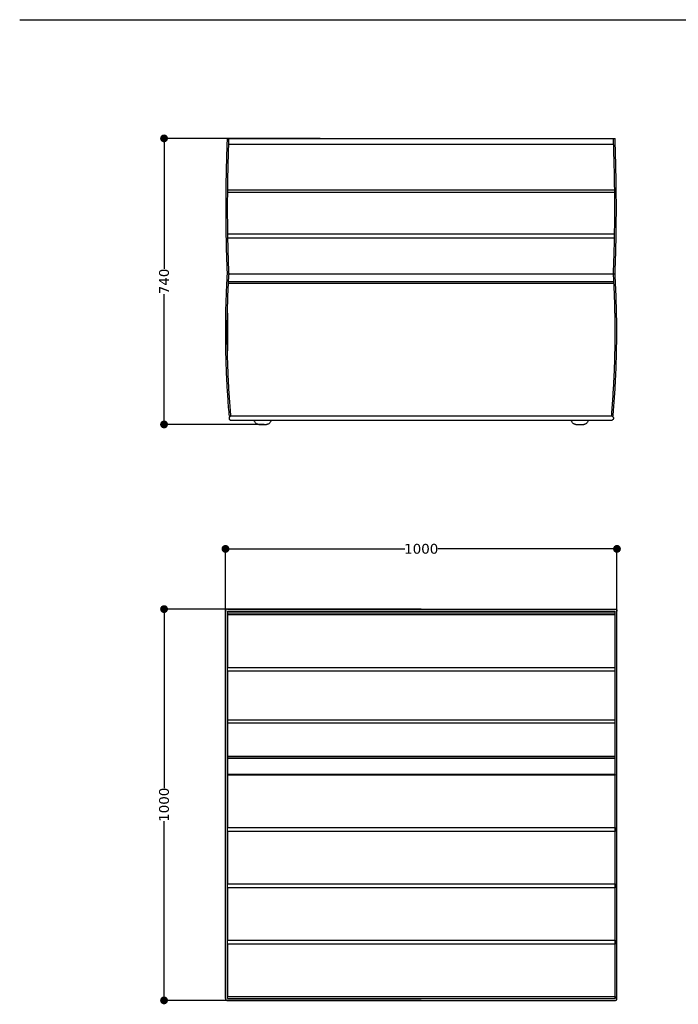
# Model space of a CAD drawing. Header units: millimetres. Extents: x 1665 to 5042, y -9544 to 1467.
# Tile 4 of 7: x 1665 to 3347, y -4224 to -1708. Entities that reach past the tile are written whole.
import ezdxf

# ---------------------------------------------------------------- set-up
doc = ezdxf.new("R2010")
doc.units = ezdxf.units.MM
doc.layers.get('0').update_dxf_attribs({"true_color": 0x000000})
doc.styles.add('MDF', font='verdana.ttf')
doc.dimstyles.new('MDF', dxfattribs={"dimtxt": 25, "dimasz": 20, "dimexe": 0.18, "dimexo": 0.0625, "dimgap": 2, "dimtad": 0, "dimtoh": 1, "dimdec": 0, "dimzin": 1, "dimdsep": 46, "dimtxsty": 'MDF', "dimblk": 'DOT', "dimcen": 0.09, "dimadec": 0, "dimazin": 0, "dimtfac": 1, "dimtdec": 4, "dimtix": 1, "dimtofl": 0, "dimtmove": 1, "dimatfit": 3, "dimfxl": 1, "dimtolj": 1, "dimtzin": 1, "dimarcsym": 0})

# ---------------------------------------------------------------- blocks, each defined once
blk = doc.blocks.new('_Dot')
at = {"color": 0, "linetype": 'ByBlock', "lineweight": -2}
blk.add_line((-0.5, 0), (-1, 0), dxfattribs=at)
at = {"color": 0, "linetype": 'ByBlock', "const_width": 0.5}
blk.add_lwpolyline([(-0.25, 0, 1), (0.25, 0, 1)], format="xyb", close=True, dxfattribs=at)
blk = doc.blocks.new('*D9')
at = {"color": 0, "lineweight": -2}
for p, q in [((2190.3, -3714.1), (2190.3, -3060.1)), ((2210.3, -3060.3), (2648.1, -3060.3)), ((3170.3, -3060.3), (2732.5, -3060.3)), ((3190.3, -3714.1), (3190.3, -3060.1))]:
    blk.add_line(p, q, dxfattribs=at)
at = {"layer": 'Defpoints', "color": 0}
for p in [(3190.3, -3060.3), (2190.3, -3714.2), (3190.3, -3714.2)]:
    blk.add_point(p, dxfattribs=at)
at = {"color": 0, "lineweight": -2, "xscale": 20, "yscale": 20, "zscale": 20, "rotation": 180}
blk.add_blockref('_Dot', (2190.3, -3060.3), dxfattribs=at)
at = {"color": 0, "lineweight": -2, "xscale": 20, "yscale": 20, "zscale": 20}
blk.add_blockref('_Dot', (3190.3, -3060.3), dxfattribs=at)
at = {"color": 0, "insert": (2690.3, -3060.3), "char_height": 25, "attachment_point": 5, "style": 'MDF'}
blk.add_mtext('\\A1;1000', dxfattribs=at)
blk = doc.blocks.new('*D15')
at = {"color": 0, "lineweight": -2}
for p, q in [((2690.2, -3214.2), (2033.2, -3214.2)), ((2033.4, -3234.2), (2033.4, -3672)), ((2033.4, -4194.2), (2033.4, -3756.4)), ((2690.2, -4214.2), (2033.2, -4214.2))]:
    blk.add_line(p, q, dxfattribs=at)
at = {"layer": 'Defpoints', "color": 0}
for p in [(2690.3, -3214.2), (2033.4, -4214.2), (2690.3, -4214.2)]:
    blk.add_point(p, dxfattribs=at)
at = {"color": 0, "lineweight": -2, "xscale": 20, "yscale": 20, "zscale": 20}
for p, rotation in [((2033.4, -3214.2), 89.99999999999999), ((2033.4, -4214.2), 270)]:
    blk.add_blockref('_Dot', p, dxfattribs=dict(at, rotation=rotation))
at = {"color": 0, "insert": (2033.4, -3714.2), "char_height": 25, "attachment_point": 5, "rotation": 90, "style": 'MDF'}
blk.add_mtext('\\A1;1000', dxfattribs=at)
blk = doc.blocks.new('*D17')
at = {"color": 0, "lineweight": -2}
for p, q in [((2432.3, -2011.3), (2033.2, -2011.3)), ((2033.4, -2031.3), (2033.4, -2344.5)), ((2033.4, -2722.3), (2033.4, -2409.2)), ((2288.8, -2742.3), (2033.2, -2742.3))]:
    blk.add_line(p, q, dxfattribs=at)
at = {"layer": 'Defpoints', "color": 0}
for p in [(2432.4, -2011.3), (2033.4, -2742.3), (2288.9, -2742.3)]:
    blk.add_point(p, dxfattribs=at)
at = {"color": 0, "lineweight": -2, "xscale": 20, "yscale": 20, "zscale": 20}
for p, rotation in [((2033.4, -2011.3), 90), ((2033.4, -2742.3), 270)]:
    blk.add_blockref('_Dot', p, dxfattribs=dict(at, rotation=rotation))
at = {"color": 0, "insert": (2033.4, -2376.8), "char_height": 25, "attachment_point": 5, "rotation": 90, "style": 'MDF'}
blk.add_mtext('\\A1;740', dxfattribs=at)

msp = doc.modelspace()

# ---------------------------------------------------------------- linework, layer by layer
at = {"linetype": 'Continuous'}
for p, q in [((2190.3, -4209.2), (2190.3, -3219.2)), ((2195.3, -3214.2), (3185.3, -3214.2)), ((2195.3, -4209.2), (2195.3, -3219.2)), ((2195.3, -3219.2), (3185.3, -3219.2)), ((3185.3, -4209.2), (3185.3, -3219.2)), ((3190.3, -4209.2), (3190.3, -3219.2)), ((2195.3, -4209.2), (3185.3, -4209.2)), ((2195.3, -4214.2), (3185.3, -4214.2))]:
    msp.add_line(p, q, dxfattribs=at)
msp.add_lwpolyline([(1664.6, -1707.9), (5041.6, -1707.9)], dxfattribs=at)
for centre, start, end in [((3187.8, -3219.2), 180, 180.0000027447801), ((2195.3, -4211.7), 269.9999834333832, 270), ((3185.3, -4211.7), 90, 90.00000274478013), ((3187.8, -4209.2), 359.9999866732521, 0)]:
    msp.add_arc(centre, 2.5, start, end, dxfattribs=at)
for points in [[(2195.3, -2357.3), (2188.3, -2197.2), (2195.3, -2011.3)], [(2195.3, -2011.3), (2690.3, -2011.3), (3185.3, -2011.3)], [(2195.3, -2011.3), (2690.3, -2011.3), (3185.3, -2011.3)], [(2198.7, -2026.4), (2198.9, -2019.4), (2199.1, -2011.3)], [(3181.3, -2357.3), (3188.2, -2197.2), (3181.3, -2011.3)], [(3185.3, -2357.3), (3192.2, -2197.2), (3185.3, -2011.3)], [(2199.3, -2357.3), (2192.6, -2203.7), (2198.7, -2026.4)], [(2198.7, -2026.4), (2690.3, -2026.4), (3181.8, -2026.4)], [(3183.7, -2149.5), (2690.3, -2149.5), (2196.9, -2149.5)], [(3183.5, -2143.5), (2690.3, -2143.5), (2197, -2143.5)], [(3184.7, -2255.9), (2690.3, -2255.9), (2195.8, -2255.9)], [(2195.8, -2265), (2690.3, -2265), (3184.7, -2265)], [(2200.3, -2721.3), (2184.3, -2540.8), (2195.3, -2357.3)], [(2204.3, -2721.3), (2188.3, -2540.8), (2199.3, -2357.3)], [(2195.3, -2357.3), (2195.3, -2357.3), (2195.3, -2357.3)], [(2195.3, -2357.3), (2195.3, -2357.3), (2195.3, -2357.3)], [(2195.3, -2357.3), (2690.3, -2357.3), (3185.3, -2357.3)], [(3176.3, -2721.3), (3192.3, -2540.8), (3181.3, -2357.3)], [(3180.3, -2721.3), (3196.3, -2540.8), (3185.3, -2357.3)], [(3182.7, -2382.3), (2690.3, -2382.3), (2197.9, -2382.3)], [(2198.2, -2377.3), (2690.3, -2377.3), (3182.4, -2377.3)], [(2195.3, -2457.9), (2195.3, -2506.2), (2195.3, -2554.5)], [(2195.3, -2457.9), (2195.3, -2506.2), (2195.3, -2554.5)], [(3185.3, -2554.5), (3185.3, -2506.2), (3185.3, -2457.9)], [(3185.3, -2554.5), (3185.3, -2506.2), (3185.3, -2457.9)], [(3180.3, -2721.3), (2690.3, -2721.3), (2200.3, -2721.3)], [(3180.3, -2721.3), (2690.3, -2721.3), (2200.3, -2721.3)], [(2204.3, -2731.3), (2690.3, -2731.3), (3176.3, -2731.3)], [(2204.3, -2731.3), (2690.3, -2731.3), (3176.3, -2731.3)], [(2195.3, -3214.2), (2190.3, -3214.2), (2190.3, -3219.2)], [(3185.3, -3214.2), (3190.3, -3214.2), (3190.3, -3219.2)], [(2195.3, -3224.2), (2195.3, -3226.7), (2195.3, -3229.2)], [(3185.3, -3224.2), (2690.3, -3224.2), (2195.3, -3224.2)], [(2195.3, -3224.2), (2195.3, -3226.7), (2195.3, -3229.2)], [(3185.3, -3224.2), (2690.3, -3224.2), (2195.3, -3224.2)], [(3185.3, -3229.2), (2690.3, -3229.2), (2195.3, -3229.2)], [(3185.3, -3229.2), (3185.3, -3226.7), (3185.3, -3224.2)], [(3185.3, -3229.2), (3185.3, -3226.7), (3185.3, -3224.2)], [(2195.3, -3363.4), (2195.3, -3363.3), (2195.3, -3363.2)], [(2195.3, -3363.4), (2195.3, -3363.3), (2195.3, -3363.2)], [(2195.3, -3363.2), (2690.3, -3363.2), (3185.3, -3363.2)], [(3185.3, -3363.2), (3185.3, -3363.3), (3185.3, -3363.4)], [(3185.3, -3363.2), (3185.3, -3363.3), (3185.3, -3363.4)], [(3185.3, -3373.1), (2690.3, -3373.1), (2195.3, -3373.1)], [(3185.3, -3498), (2690.3, -3498), (2195.3, -3498)], [(3185.3, -3506), (2690.3, -3506), (2195.3, -3506)], [(3185.3, -3591.2), (2690.3, -3591.2), (2195.3, -3591.2)], [(3185.3, -3591.4), (2690.3, -3591.4), (2195.3, -3591.4)], [(2195.3, -3595.5), (2690.3, -3595.5), (3185.3, -3595.5)], [(2195.3, -3638.2), (2195.3, -3637.5), (2195.3, -3636.8)], [(2195.3, -3638.2), (2195.3, -3637.5), (2195.3, -3636.8)], [(3185.3, -3636.8), (2690.3, -3636.8), (2195.3, -3636.8)], [(3185.3, -3638.2), (2690.3, -3638.2), (2195.3, -3638.2)], [(3185.3, -3636.8), (3185.3, -3637.5), (3185.3, -3638.2)], [(3185.3, -3636.8), (3185.3, -3637.5), (3185.3, -3638.2)], [(2195.3, -3782.2), (2195.3, -3777.2), (2195.3, -3772.2)], [(2195.3, -3782.2), (2195.3, -3777.2), (2195.3, -3772.2)], [(2195.3, -3772.2), (2690.3, -3772.2), (3185.3, -3772.2)], [(3185.3, -3772.2), (3185.3, -3777.2), (3185.3, -3782.2)], [(3185.3, -3772.2), (3185.3, -3777.2), (3185.3, -3782.2)], [(3185.3, -3782.2), (2690.3, -3782.2), (2195.3, -3782.2)], [(2195.3, -3926.2), (2195.3, -3921.2), (2195.3, -3916.2)], [(2195.3, -3926.2), (2195.3, -3921.2), (2195.3, -3916.2)], [(2195.3, -3916.2), (2690.3, -3916.2), (3185.3, -3916.2)], [(3185.3, -3916.2), (3185.3, -3921.2), (3185.3, -3926.2)], [(3185.3, -3916.2), (3185.3, -3921.2), (3185.3, -3926.2)], [(3185.3, -3926.2), (2690.3, -3926.2), (2195.3, -3926.2)], [(2195.3, -4070.2), (2195.3, -4065.2), (2195.3, -4060.2)], [(2195.3, -4070.2), (2195.3, -4065.2), (2195.3, -4060.2)], [(2195.3, -4060.2), (2690.3, -4060.2), (3185.3, -4060.2)], [(3185.3, -4070.2), (2690.3, -4070.2), (2195.3, -4070.2)], [(3185.3, -4060.2), (3185.3, -4065.2), (3185.3, -4070.2)], [(3185.3, -4060.2), (3185.3, -4065.2), (3185.3, -4070.2)], [(2190.3, -4209.2), (2190.3, -4214.2), (2195.3, -4214.2)], [(2195.3, -4209.2), (2195.3, -4206.7), (2195.3, -4204.2)], [(2195.3, -4209.2), (2195.3, -4206.7), (2195.3, -4204.2)], [(2195.3, -4204.2), (2690.3, -4204.2), (3185.3, -4204.2)], [(2195.3, -4209.2), (2690.3, -4209.2), (3185.3, -4209.2)], [(2195.3, -4209.2), (2690.3, -4209.2), (3185.3, -4209.2)], [(3185.3, -4204.2), (3185.3, -4206.7), (3185.3, -4209.2)], [(3185.3, -4204.2), (3185.3, -4206.7), (3185.3, -4209.2)], [(3185.3, -4214.2), (3190.3, -4214.2), (3190.3, -4209.2)]]:
    msp.add_open_spline(points, degree=2, dxfattribs=at)
for points, weights, degree in [([(3185.3, -2011.3), (3185.3, -2011.3), (3185.3, -2011.3)], [0.999999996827, 0.999999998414, 1], 2), ([(3185.3, -2011.3), (3185.3, -2011.3), (3185.3, -2011.3)], [0.999999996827, 0.999999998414, 1], 2), ([(3185.3, -2357.3), (3185.3, -2357.3), (3185.3, -2357.3)], [0.999999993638, 0.999999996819, 1], 2), ([(3185.3, -2357.3), (3185.3, -2357.3), (3185.3, -2357.3)], [0.999999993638, 0.999999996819, 1], 2), ([(2204.3, -2721.3), (2194.3, -2721.3), (2194.3, -2731.3), (2204.3, -2731.3)], [1, 0.333333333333, 0.333333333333, 1], 3), ([(2204.3, -2721.3), (2194.3, -2721.3), (2194.3, -2731.3), (2204.3, -2731.3)], [1, 0.333333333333, 0.333333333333, 1], 3), ([(3180.7, -2724), (3179.8, -2722.1), (3178, -2721.3), (3176.3, -2721.3)], [0.528818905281, 0.589632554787, 0.746692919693, 1], 3), ([(3180.7, -2724), (3179.8, -2722.1), (3178, -2721.3), (3176.3, -2721.3)], [0.528818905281, 0.589632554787, 0.746692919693, 1], 3), ([(3176.3, -2731.3), (3177, -2731.3), (3177.8, -2731.1), (3178.5, -2730.8)], [1, 0.870933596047, 0.766854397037, 0.687762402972], 3), ([(3176.3, -2731.3), (3177, -2731.3), (3177.8, -2731.1), (3178.5, -2730.8)], [1, 0.870933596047, 0.766854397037, 0.687762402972], 3), ([(3180.7, -2724), (3182.1, -2726.8), (3181, -2729.5), (3178.5, -2730.8)], [0.528818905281, 0.460566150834, 0.513547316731, 0.687762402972], 3), ([(3180.7, -2724), (3182.1, -2726.8), (3181, -2729.5), (3178.5, -2730.8)], [0.528818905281, 0.460566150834, 0.513547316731, 0.687762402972], 3), ([(2195.3, -3229.2), (2195.3, -3296.2), (2195.3, -3363.2)], [1, 0.836367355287, 1], 2), ([(2195.3, -3229.2), (2195.3, -3296.2), (2195.3, -3363.2)], [1, 0.836367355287, 1], 2), ([(3185.3, -3363.2), (3185.3, -3296.2), (3185.3, -3229.2)], [1, 0.836367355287, 1], 2), ([(3185.3, -3363.2), (3185.3, -3296.2), (3185.3, -3229.2)], [1, 0.836367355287, 1], 2), ([(2195.3, -3373.1), (2195.3, -3368.3), (2195.3, -3363.4)], [1, 0.996045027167, 1], 2), ([(2195.3, -3373.1), (2195.3, -3368.3), (2195.3, -3363.4)], [1, 0.996045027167, 1], 2), ([(3185.3, -3373.1), (3185.3, -3368.3), (3185.3, -3363.4)], [1, 0.996045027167, 1], 2), ([(3185.3, -3373.1), (3185.3, -3368.3), (3185.3, -3363.4)], [1, 0.996045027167, 1], 2), ([(2195.3, -3373.1), (2195.3, -3460.6), (2195.3, -3498)], [1, 0.732964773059, 1], 2), ([(2195.3, -3373.1), (2195.3, -3460.6), (2195.3, -3498)], [1, 0.732964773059, 1], 2), ([(3185.3, -3498), (3185.3, -3460.6), (3185.3, -3373.1)], [1, 0.732964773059, 1], 2), ([(3185.3, -3498), (3185.3, -3460.6), (3185.3, -3373.1)], [1, 0.732964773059, 1], 2), ([(2195.3, -3498), (2195.3, -3502), (2195.3, -3506)], [1, 0.999865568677, 1], 2), ([(2195.3, -3498), (2195.3, -3502), (2195.3, -3506)], [1, 0.999865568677, 1], 2), ([(2195.3, -3506), (2195.3, -3591.4), (2195.3, -3591.4)], [1, 0.756985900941, 1], 2), ([(2195.3, -3506), (2195.3, -3591.4), (2195.3, -3591.4)], [1, 0.756985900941, 1], 2), ([(3185.3, -3506), (3185.3, -3502), (3185.3, -3498)], [1, 0.999865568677, 1], 2), ([(3185.3, -3506), (3185.3, -3502), (3185.3, -3498)], [1, 0.999865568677, 1], 2), ([(3185.3, -3591.4), (3185.3, -3591.4), (3185.3, -3506)], [1, 0.756985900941, 1], 2), ([(3185.3, -3591.4), (3185.3, -3591.4), (3185.3, -3506)], [1, 0.756985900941, 1], 2), ([(2195.3, -3591.4), (2195.3, -3593.5), (2195.3, -3595.5)], [0.999989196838, 0.999871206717, 1], 2), ([(2195.3, -3591.4), (2195.3, -3593.5), (2195.3, -3595.5)], [0.999989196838, 0.999871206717, 1], 2), ([(2195.3, -3595.5), (2195.3, -3636.8), (2195.3, -3636.8)], [1, 0.890611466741, 1], 2), ([(2195.3, -3595.5), (2195.3, -3636.8), (2195.3, -3636.8)], [1, 0.890611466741, 1], 2), ([(3185.3, -3595.5), (3185.3, -3593.5), (3185.3, -3591.4)], [1, 0.999871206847, 0.9999891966], 2), ([(3185.3, -3595.5), (3185.3, -3593.5), (3185.3, -3591.4)], [1, 0.999871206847, 0.9999891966], 2), ([(3185.3, -3636.8), (3185.3, -3636.8), (3185.3, -3595.5)], [1, 0.890611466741, 1], 2), ([(3185.3, -3636.8), (3185.3, -3636.8), (3185.3, -3595.5)], [1, 0.890611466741, 1], 2), ([(2195.3, -3638.2), (2195.3, -3705.2), (2195.3, -3772.2)], [1, 0.836367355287, 1], 2), ([(2195.3, -3638.2), (2195.3, -3705.2), (2195.3, -3772.2)], [1, 0.836367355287, 1], 2), ([(3185.3, -3772.2), (3185.3, -3705.2), (3185.3, -3638.2)], [1, 0.836367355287, 1], 2), ([(3185.3, -3772.2), (3185.3, -3705.2), (3185.3, -3638.2)], [1, 0.836367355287, 1], 2), ([(2195.3, -3782.2), (2195.3, -3849.2), (2195.3, -3916.2)], [1, 0.836367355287, 1], 2), ([(2195.3, -3782.2), (2195.3, -3849.2), (2195.3, -3916.2)], [1, 0.836367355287, 1], 2), ([(3185.3, -3916.2), (3185.3, -3849.2), (3185.3, -3782.2)], [1, 0.836367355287, 1], 2), ([(3185.3, -3916.2), (3185.3, -3849.2), (3185.3, -3782.2)], [1, 0.836367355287, 1], 2), ([(2195.3, -3926.2), (2195.3, -3993.2), (2195.3, -4060.2)], [1, 0.836367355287, 1], 2), ([(2195.3, -3926.2), (2195.3, -3993.2), (2195.3, -4060.2)], [1, 0.836367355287, 1], 2), ([(3185.3, -4060.2), (3185.3, -3993.2), (3185.3, -3926.2)], [1, 0.836367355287, 1], 2), ([(3185.3, -4060.2), (3185.3, -3993.2), (3185.3, -3926.2)], [1, 0.836367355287, 1], 2), ([(2195.3, -4070.2), (2195.3, -4137.2), (2195.3, -4204.2)], [1, 0.836367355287, 1], 2), ([(2195.3, -4070.2), (2195.3, -4137.2), (2195.3, -4204.2)], [1, 0.836367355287, 1], 2), ([(3185.3, -4204.2), (3185.3, -4137.2), (3185.3, -4070.2)], [1, 0.836367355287, 1], 2), ([(3185.3, -4204.2), (3185.3, -4137.2), (3185.3, -4070.2)], [1, 0.836367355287, 1], 2)]:
    msp.add_rational_spline(points, weights, degree=degree, dxfattribs=at)
for points, knots in [([(2275.3, -2742.3), (2275.3, -2742.3), (2275.3, -2742.3), (2275.3, -2742.3), (2275.3, -2742.3), (2275.2, -2742.3), (2275.2, -2742.3), (2275.2, -2742.3), (2275.2, -2742.3), (2275.1, -2742.3), (2275.1, -2742.3), (2275, -2742.3), (2274.9, -2742.3), (2274.7, -2742.3), (2274.5, -2742.3), (2274.2, -2742.2), (2274.1, -2742.2), (2273.5, -2742.1), (2273, -2742), (2271.6, -2741.6), (2270.6, -2741.1), (2269.8, -2740.6), (2268.8, -2739.9), (2267.9, -2739.1), (2266.2, -2737.2), (2265.4, -2736.1), (2264.7, -2735), (2264, -2733.8), (2263.4, -2732.6), (2262.9, -2731.3)], [0.001413, 0.001413, 0.001413, 0.001413, 0.01042, 0.01042, 0.024314, 0.024314, 0.052102, 0.052102, 0.107677, 0.107677, 0.218828, 0.218828, 0.441147, 0.441147, 0.891836, 0.891836, 1.349166, 1.349166, 2.770209, 2.770209, 5.889775, 5.889775, 5.889775, 9.456325, 9.456325, 13.507991, 13.507991, 13.507991, 17.615719, 17.615719, 17.615719, 17.615719]), ([(2275.3, -2742.3), (2275.3, -2742.3), (2275.3, -2742.3), (2275.3, -2742.3), (2275.3, -2742.3), (2275.2, -2742.3), (2275.2, -2742.3), (2275.2, -2742.3), (2275.2, -2742.3), (2275.1, -2742.3), (2275.1, -2742.3), (2275, -2742.3), (2274.9, -2742.3), (2274.7, -2742.3), (2274.5, -2742.3), (2274.2, -2742.2), (2274.1, -2742.2), (2273.5, -2742.1), (2273, -2742), (2271.6, -2741.6), (2270.6, -2741.1), (2269.8, -2740.6), (2268.8, -2739.9), (2267.9, -2739.1), (2266.2, -2737.2), (2265.4, -2736.1), (2264.7, -2735), (2264, -2733.8), (2263.4, -2732.6), (2262.9, -2731.3)], [0.001413, 0.001413, 0.001413, 0.001413, 0.01042, 0.01042, 0.024314, 0.024314, 0.052102, 0.052102, 0.107677, 0.107677, 0.218828, 0.218828, 0.441147, 0.441147, 0.891836, 0.891836, 1.349166, 1.349166, 2.770209, 2.770209, 5.889775, 5.889775, 5.889775, 9.456325, 9.456325, 13.507991, 13.507991, 13.507991, 17.615719, 17.615719, 17.615719, 17.615719]), ([(2275.3, -2742.3), (2275.3, -2742.3), (2275.3, -2742.3), (2275.5, -2742.3), (2275.9, -2742.3), (2277.2, -2742.3), (2278, -2742.3), (2280.1, -2742.3), (2281.2, -2742.3), (2282.5, -2742.3)], [-12.954212, -12.954212, -12.954212, -12.954212, -11.858238, -11.858238, -7.905492, -7.905492, -3.952746, -3.952746, 0, 0, 0, 0]), ([(2275.3, -2742.3), (2275.3, -2742.3), (2275.3, -2742.3), (2275.5, -2742.3), (2275.9, -2742.3), (2277.2, -2742.3), (2278, -2742.3), (2280.1, -2742.3), (2281.2, -2742.3), (2282.5, -2742.3)], [-12.954212, -12.954212, -12.954212, -12.954212, -11.858238, -11.858238, -7.905492, -7.905492, -3.952746, -3.952746, 0, 0, 0, 0]), ([(2282.5, -2742.3), (2283.8, -2742.3), (2285.1, -2742.3), (2287.7, -2742.3), (2288.9, -2742.3), (2291.3, -2742.3), (2292.3, -2742.3), (2293.9, -2742.3), (2294.5, -2742.3), (2295.1, -2742.3), (2295.3, -2742.3), (2295.3, -2742.3)], [-31.622027, -31.622027, -31.622027, -31.622027, -27.669274, -27.669274, -23.716521, -23.716521, -19.763767, -19.763767, -15.811014, -15.811014, -12.971788, -12.971788, -12.971788, -12.971788]), ([(2282.5, -2742.3), (2283.8, -2742.3), (2285.1, -2742.3), (2287.7, -2742.3), (2288.9, -2742.3), (2291.3, -2742.3), (2292.3, -2742.3), (2293.9, -2742.3), (2294.5, -2742.3), (2295.1, -2742.3), (2295.3, -2742.3), (2295.3, -2742.3)], [-31.622027, -31.622027, -31.622027, -31.622027, -27.669274, -27.669274, -23.716521, -23.716521, -19.763767, -19.763767, -15.811014, -15.811014, -12.971788, -12.971788, -12.971788, -12.971788]), ([(2307.7, -2731.3), (2307.2, -2732.6), (2306.6, -2733.8), (2305.9, -2735), (2305.2, -2736.1), (2304.4, -2737.2), (2302.7, -2739.1), (2301.8, -2739.9), (2300.8, -2740.6), (2299.9, -2741.1), (2299, -2741.6), (2297.6, -2742), (2297.1, -2742.1), (2296.5, -2742.2), (2296.3, -2742.2), (2296, -2742.3), (2295.9, -2742.3), (2295.6, -2742.3), (2295.6, -2742.3), (2295.5, -2742.3), (2295.4, -2742.3), (2295.4, -2742.3), (2295.4, -2742.3), (2295.3, -2742.3), (2295.3, -2742.3), (2295.3, -2742.3), (2295.3, -2742.3), (2295.3, -2742.3), (2295.3, -2742.3), (2295.3, -2742.3)], [14.334982, 14.334982, 14.334982, 14.334982, 18.442713, 18.442713, 18.442713, 22.494379, 22.494379, 26.060929, 26.060929, 26.060929, 29.18049, 29.18049, 30.601529, 30.601529, 31.058859, 31.058859, 31.509548, 31.509548, 31.731866, 31.731866, 31.843019, 31.843019, 31.898598, 31.898598, 31.926388, 31.926388, 31.940283, 31.940283, 31.949278, 31.949278, 31.949278, 31.949278]), ([(2307.7, -2731.3), (2307.2, -2732.6), (2306.6, -2733.8), (2305.9, -2735), (2305.2, -2736.1), (2304.4, -2737.2), (2302.7, -2739.1), (2301.8, -2739.9), (2300.8, -2740.6), (2299.9, -2741.1), (2299, -2741.6), (2297.6, -2742), (2297.1, -2742.1), (2296.5, -2742.2), (2296.3, -2742.2), (2296, -2742.3), (2295.9, -2742.3), (2295.6, -2742.3), (2295.6, -2742.3), (2295.5, -2742.3), (2295.4, -2742.3), (2295.4, -2742.3), (2295.4, -2742.3), (2295.3, -2742.3), (2295.3, -2742.3), (2295.3, -2742.3), (2295.3, -2742.3), (2295.3, -2742.3), (2295.3, -2742.3), (2295.3, -2742.3)], [14.334982, 14.334982, 14.334982, 14.334982, 18.442713, 18.442713, 18.442713, 22.494379, 22.494379, 26.060929, 26.060929, 26.060929, 29.18049, 29.18049, 30.601529, 30.601529, 31.058859, 31.058859, 31.509548, 31.509548, 31.731866, 31.731866, 31.843019, 31.843019, 31.898598, 31.898598, 31.926388, 31.926388, 31.940283, 31.940283, 31.949278, 31.949278, 31.949278, 31.949278]), ([(3085.3, -2742.3), (3085.3, -2742.3), (3085.3, -2742.3), (3085.3, -2742.3), (3085.3, -2742.3), (3085.2, -2742.3), (3085.2, -2742.3), (3085.2, -2742.3), (3085.2, -2742.3), (3085.1, -2742.3), (3085.1, -2742.3), (3085, -2742.3), (3084.9, -2742.3), (3084.7, -2742.3), (3084.5, -2742.3), (3084.2, -2742.2), (3084.1, -2742.2), (3083.5, -2742.1), (3083, -2742), (3081.6, -2741.6), (3080.6, -2741.1), (3079.8, -2740.6), (3078.8, -2739.9), (3077.9, -2739.1), (3076.2, -2737.2), (3075.4, -2736.1), (3074.7, -2735), (3074, -2733.8), (3073.4, -2732.6), (3072.9, -2731.3)], [0.001137, 0.001137, 0.001137, 0.001137, 0.01042, 0.01042, 0.024314, 0.024314, 0.052102, 0.052102, 0.107678, 0.107678, 0.21883, 0.21883, 0.44115, 0.44115, 0.891843, 0.891843, 1.349177, 1.349177, 2.770229, 2.770229, 5.889815, 5.889815, 5.889815, 9.456381, 9.456381, 13.508058, 13.508058, 13.508058, 17.615792, 17.615792, 17.615792, 17.615792]), ([(3085.3, -2742.3), (3085.3, -2742.3), (3085.3, -2742.3), (3085.3, -2742.3), (3085.3, -2742.3), (3085.2, -2742.3), (3085.2, -2742.3), (3085.2, -2742.3), (3085.2, -2742.3), (3085.1, -2742.3), (3085.1, -2742.3), (3085, -2742.3), (3084.9, -2742.3), (3084.7, -2742.3), (3084.5, -2742.3), (3084.2, -2742.2), (3084.1, -2742.2), (3083.5, -2742.1), (3083, -2742), (3081.6, -2741.6), (3080.6, -2741.1), (3079.8, -2740.6), (3078.8, -2739.9), (3077.9, -2739.1), (3076.2, -2737.2), (3075.4, -2736.1), (3074.7, -2735), (3074, -2733.8), (3073.4, -2732.6), (3072.9, -2731.3)], [0.001137, 0.001137, 0.001137, 0.001137, 0.01042, 0.01042, 0.024314, 0.024314, 0.052102, 0.052102, 0.107678, 0.107678, 0.21883, 0.21883, 0.44115, 0.44115, 0.891843, 0.891843, 1.349177, 1.349177, 2.770229, 2.770229, 5.889815, 5.889815, 5.889815, 9.456381, 9.456381, 13.508058, 13.508058, 13.508058, 17.615792, 17.615792, 17.615792, 17.615792]), ([(3085.3, -2742.3), (3085.3, -2742.3), (3085.4, -2742.3), (3086.1, -2742.3), (3086.7, -2742.3), (3088.4, -2742.3), (3089.4, -2742.3), (3091.8, -2742.3), (3093, -2742.3), (3094.3, -2742.3)], [-14.862193, -14.862193, -14.862193, -14.862193, -11.858238, -11.858238, -7.905492, -7.905492, -3.952746, -3.952746, 0, 0, 0, 0]), ([(3085.3, -2742.3), (3085.3, -2742.3), (3085.4, -2742.3), (3086.1, -2742.3), (3086.7, -2742.3), (3088.4, -2742.3), (3089.4, -2742.3), (3091.8, -2742.3), (3093, -2742.3), (3094.3, -2742.3)], [-14.862193, -14.862193, -14.862193, -14.862193, -11.858238, -11.858238, -7.905492, -7.905492, -3.952746, -3.952746, 0, 0, 0, 0]), ([(3094.3, -2742.3), (3095.7, -2742.3), (3097, -2742.3), (3099.5, -2742.3), (3100.6, -2742.3), (3102.7, -2742.3), (3103.5, -2742.3), (3104.7, -2742.3), (3105.1, -2742.3), (3105.3, -2742.3), (3105.3, -2742.3), (3105.3, -2742.3)], [-31.622027, -31.622027, -31.622027, -31.622027, -27.669274, -27.669274, -23.716521, -23.716521, -19.763767, -19.763767, -15.811014, -15.811014, -14.88123, -14.88123, -14.88123, -14.88123]), ([(3094.3, -2742.3), (3095.7, -2742.3), (3097, -2742.3), (3099.5, -2742.3), (3100.6, -2742.3), (3102.7, -2742.3), (3103.5, -2742.3), (3104.7, -2742.3), (3105.1, -2742.3), (3105.3, -2742.3), (3105.3, -2742.3), (3105.3, -2742.3)], [-31.622027, -31.622027, -31.622027, -31.622027, -27.669274, -27.669274, -23.716521, -23.716521, -19.763767, -19.763767, -15.811014, -15.811014, -14.88123, -14.88123, -14.88123, -14.88123]), ([(3117.7, -2731.3), (3117.2, -2732.6), (3116.6, -2733.8), (3115.9, -2735), (3115.2, -2736.1), (3114.4, -2737.2), (3112.7, -2739.1), (3111.8, -2739.9), (3110.8, -2740.6), (3109.9, -2741.1), (3109, -2741.6), (3107.6, -2742), (3107.1, -2742.1), (3106.5, -2742.2), (3106.3, -2742.2), (3106, -2742.3), (3105.9, -2742.3), (3105.7, -2742.3), (3105.6, -2742.3), (3105.5, -2742.3), (3105.4, -2742.3), (3105.4, -2742.3), (3105.4, -2742.3), (3105.3, -2742.3), (3105.3, -2742.3), (3105.3, -2742.3), (3105.3, -2742.3), (3105.3, -2742.3), (3105.3, -2742.3), (3105.3, -2742.3)], [14.33499, 14.33499, 14.33499, 14.33499, 18.442724, 18.442724, 18.442724, 22.494401, 22.494401, 26.060967, 26.060967, 26.060967, 29.180547, 29.180547, 30.601597, 30.601597, 31.05893, 31.05893, 31.509622, 31.509622, 31.731942, 31.731942, 31.843097, 31.843097, 31.898676, 31.898676, 31.926466, 31.926466, 31.940361, 31.940361, 31.949664, 31.949664, 31.949664, 31.949664]), ([(3117.7, -2731.3), (3117.2, -2732.6), (3116.6, -2733.8), (3115.9, -2735), (3115.2, -2736.1), (3114.4, -2737.2), (3112.7, -2739.1), (3111.8, -2739.9), (3110.8, -2740.6), (3109.9, -2741.1), (3109, -2741.6), (3107.6, -2742), (3107.1, -2742.1), (3106.5, -2742.2), (3106.3, -2742.2), (3106, -2742.3), (3105.9, -2742.3), (3105.7, -2742.3), (3105.6, -2742.3), (3105.5, -2742.3), (3105.4, -2742.3), (3105.4, -2742.3), (3105.4, -2742.3), (3105.3, -2742.3), (3105.3, -2742.3), (3105.3, -2742.3), (3105.3, -2742.3), (3105.3, -2742.3), (3105.3, -2742.3), (3105.3, -2742.3)], [14.33499, 14.33499, 14.33499, 14.33499, 18.442724, 18.442724, 18.442724, 22.494401, 22.494401, 26.060967, 26.060967, 26.060967, 29.180547, 29.180547, 30.601597, 30.601597, 31.05893, 31.05893, 31.509622, 31.509622, 31.731942, 31.731942, 31.843097, 31.843097, 31.898676, 31.898676, 31.926466, 31.926466, 31.940361, 31.940361, 31.949664, 31.949664, 31.949664, 31.949664])]:
    msp.add_open_spline(points, degree=3, knots=knots, dxfattribs=at)

# ---------------------------------------------------------------- dimensions: what is measured, and where the dimension line sits
dim = msp.add_linear_dim(base=(2033.4, -2742.3), p1=(2432.4, -2011.3), p2=(2288.9, -2742.3), angle=90, text='740', dimstyle='MDF', override={"dimscale": 1, "dimtxt": 25, "dimasz": 20, "dimgap": 2, "dimtih": 0, "dimtoh": 0, "dimdec": 0, "dimlfac": 1, "dimzin": 1, "dimtxsty": 'MDF', "dimblk": 'Dot', "dimsah": 0, "dimtix": 0, "dimtmove": 0, "dimtzin": 1})
dim.commit()
dim.dimension.update_dxf_attribs({"geometry": '*D17', "text_midpoint": (2033.4, -2376.8)})
dim = msp.add_linear_dim(base=(3190.3, -3060.3), p1=(2190.3, -3714.2), p2=(3190.3, -3714.2), dimstyle='MDF', override={"dimscale": 1, "dimtxt": 25, "dimasz": 20, "dimgap": 2, "dimtih": 0, "dimtoh": 0, "dimdec": 0, "dimlfac": 1, "dimzin": 1, "dimtxsty": 'MDF', "dimblk": 'Dot', "dimsah": 0, "dimtix": 0, "dimtmove": 0, "dimtzin": 1})
dim.commit()
dim.dimension.update_dxf_attribs({"geometry": '*D9', "text_midpoint": (2690.3, -3060.3)})
dim = msp.add_linear_dim(base=(2033.4, -4214.2), p1=(2690.3, -3214.2), p2=(2690.3, -4214.2), angle=90, dimstyle='MDF', override={"dimscale": 1, "dimtxt": 25, "dimasz": 20, "dimgap": 2, "dimtih": 0, "dimtoh": 0, "dimdec": 0, "dimlfac": 1, "dimzin": 1, "dimtxsty": 'MDF', "dimblk": 'Dot', "dimsah": 0, "dimtix": 0, "dimtmove": 0, "dimtzin": 1})
dim.commit()
dim.dimension.update_dxf_attribs({"geometry": '*D15', "text_midpoint": (2033.4, -3714.2)})

doc.saveas('drawing.dxf')
